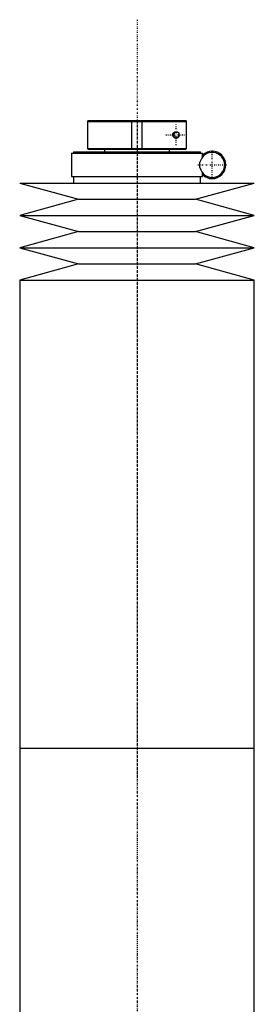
# Model space of a CAD drawing. Extents: x -181 to 1056, y -136 to 715.
# Tile 4 of 4: x 955 to 1045, y 338 to 715. Entities that reach past the tile are written whole.
import ezdxf

# ---------------------------------------------------------------- set-up
doc = ezdxf.new("R2010")
doc.units = 0
doc.linetypes.add('CENTER', pattern=[1.5, 0.45, -0.5, 0.05, -0.5])
for name, color, linetype in [('AM_0', 7, 'CONTINUOUS'), ('AM_10', 7, 'CONTINUOUS'), ('AM_7', 7, 'CENTER')]:
    doc.layers.add(name, color=color, linetype=linetype)

msp = doc.modelspace()

# ---------------------------------------------------------------- linework, layer by layer
at = {"layer": 'AM_0', "color": 7, "linetype": 'CONTINUOUS'}
for p, q in [((981.3, 676.5), (981, 676.2)), ((981, 676.2), (981, 665.8)), ((981, 676.2), (1018.99, 676.2)), ((981.3, 676.5), (1018.68, 676.5)), ((1018.99, 676.2), (1018.68, 676.5)), ((1018.99, 665.8), (1018.99, 676.2)), ((981, 665.8), (981.3, 665.5)), ((981, 665.8), (1018.99, 665.8)), ((981.3, 665.5), (1018.68, 665.5)), ((987.5, 665.5), (987.5, 664.5)), ((1012.5, 664.5), (1012.5, 665.5)), ((1018.68, 665.5), (1018.99, 665.8)), ((974.85, 664), (974.85, 655)), ((974.85, 664), (1025.15, 664)), ((975.65, 664.5), (975.65, 664)), ((975.65, 664.5), (1024.35, 664.5)), ((1024.35, 664), (1024.35, 664.5)), ((1025.15, 662.56), (1025.15, 664)), ((1024.16, 658.5), (1024.16, 660.5)), ((974.85, 655), (1025.15, 655)), ((975.65, 655), (975.65, 652.5)), ((1024.35, 652.5), (1024.35, 655)), ((1025.15, 655), (1025.15, 656.44)), ((955, 652.5), (977.5, 646.3)), ((955, 652.5), (1045, 652.5)), ((1022.5, 646.3), (1045, 652.5)), ((977.5, 646.3), (955, 640.1)), ((977.5, 646.3), (1022.5, 646.3)), ((1045, 640.1), (1022.5, 646.3)), ((955, 640.1), (977.5, 633.9)), ((955, 640.1), (1045, 640.1)), ((1022.5, 633.9), (1045, 640.1)), ((977.5, 633.9), (955, 627.7)), ((977.5, 633.9), (1022.5, 633.9)), ((1045, 627.7), (1022.5, 633.9)), ((955, 627.7), (977.5, 621.5)), ((955, 627.7), (1045, 627.7)), ((1022.5, 621.5), (1045, 627.7)), ((977.5, 621.5), (955, 615.3)), ((977.5, 621.5), (1022.5, 621.5)), ((1045, 615.3), (1022.5, 621.5)), ((955, 615.3), (955, 435.75)), ((955, 615.3), (1045, 615.3)), ((1045, 435.75), (1045, 615.3)), ((955, 435.75), (955, 256.2)), ((955, 435.75), (1045, 435.75)), ((955, 435.75), (1045, 435.75)), ((1045, 256.2), (1045, 435.75))]:
    msp.add_line(p, q, dxfattribs=at)
msp.add_polyline3d([(1016.01, 670.27, 0), (1016, 670.25, 0), (1015.96, 670.2, 0), (1015.93, 670.16, 0), (1015.91, 670.14, 0), (1015.89, 670.12, 0), (1015.85, 670.08, 0), (1015.81, 670.05, 0), (1015.77, 670.01, 0), (1015.73, 669.98, 0), (1015.68, 669.95, 0), (1015.66, 669.94, 0), (1015.64, 669.93, 0), (1015.59, 669.9, 0), (1015.55, 669.88, 0), (1015.5, 669.85, 0), (1015.45, 669.83, 0), (1015.41, 669.82, 0), (1015.38, 669.81, 0), (1015.36, 669.8, 0), (1015.31, 669.79, 0), (1015.26, 669.78, 0), (1015.24, 669.77, 0), (1015.21, 669.77, 0), (1015.16, 669.76, 0), (1015.11, 669.76, 0), (1015.09, 669.75, 0), (1015.06, 669.75, 0), (1015.02, 669.75, 0), (1014.97, 669.75, 0), (1014.92, 669.75, 0), (1014.87, 669.76, 0), (1014.82, 669.76, 0), (1014.79, 669.77, 0), (1014.77, 669.77, 0), (1014.72, 669.78, 0), (1014.66, 669.8, 0), (1014.61, 669.81, 0), (1014.56, 669.83, 0), (1014.51, 669.85, 0), (1014.48, 669.86, 0), (1014.46, 669.87, 0), (1014.41, 669.9, 0), (1014.36, 669.93, 0), (1014.31, 669.96, 0), (1014.26, 669.99, 0), (1014.21, 670.03, 0), (1014.19, 670.05, 0), (1014.16, 670.07, 0), (1014.12, 670.11, 0), (1014.08, 670.16, 0), (1014.03, 670.21, 0), (1013.99, 670.26, 0), (1013.95, 670.32, 0), (1013.94, 670.35, 0), (1013.92, 670.38, 0), (1013.9, 670.41, 0), (1013.89, 670.42, 0), (1013.89, 670.43, 0), (1013.88, 670.44, 0), (1013.88, 670.45, 0), (1013.87, 670.46, 0), (1013.87, 670.47, 0), (1013.86, 670.48, 0), (1013.86, 670.49, 0), (1013.85, 670.5, 0), (1013.85, 670.51, 0), (1013.85, 670.51, 0), (1013.84, 670.53, 0), (1013.84, 670.54, 0), (1013.83, 670.55, 0), (1013.83, 670.56, 0), (1013.83, 670.57, 0), (1013.82, 670.58, 0), (1013.82, 670.58, 0), (1013.82, 670.6, 0), (1013.81, 670.61, 0), (1013.81, 670.62, 0), (1013.8, 670.63, 0), (1013.8, 670.65, 0), (1013.8, 670.65, 0), (1013.8, 670.66, 0), (1013.79, 670.67, 0), (1013.79, 670.68, 0), (1013.79, 670.7, 0), (1013.78, 670.71, 0), (1013.78, 670.72, 0), (1013.78, 670.73, 0), (1013.78, 670.73, 0), (1013.78, 670.75, 0), (1013.77, 670.76, 0), (1013.77, 670.77, 0), (1013.77, 670.77, 0), (1013.77, 670.79, 0), (1013.77, 670.8, 0), (1013.77, 670.8, 0), (1013.76, 670.81, 0), (1013.76, 670.82, 0), (1013.76, 670.84, 0), (1013.76, 670.85, 0), (1013.76, 670.86, 0), (1013.76, 670.88, 0), (1013.76, 670.88, 0), (1013.75, 670.89, 0), (1013.75, 670.9, 0), (1013.75, 670.92, 0), (1013.75, 670.93, 0), (1013.75, 670.94, 0), (1013.75, 670.95, 0), (1013.75, 670.96, 0), (1013.75, 670.97, 0), (1013.75, 670.98, 0), (1013.75, 670.99, 0), (1013.75, 671, 0), (1013.75, 671.01, 0), (1013.75, 671.02, 0), (1013.75, 671.03, 0), (1013.75, 671.04, 0), (1013.75, 671.05, 0), (1013.75, 671.06, 0), (1013.75, 671.07, 0), (1013.75, 671.08, 0), (1013.75, 671.1, 0), (1013.75, 671.11, 0), (1013.76, 671.12, 0), (1013.76, 671.12, 0), (1013.76, 671.14, 0), (1013.76, 671.15, 0), (1013.76, 671.16, 0), (1013.76, 671.18, 0), (1013.76, 671.19, 0), (1013.77, 671.2, 0), (1013.77, 671.2, 0), (1013.77, 671.21, 0), (1013.77, 671.23, 0), (1013.77, 671.23, 0), (1013.77, 671.24, 0), (1013.78, 671.25, 0), (1013.78, 671.27, 0), (1013.78, 671.27, 0), (1013.78, 671.28, 0), (1013.78, 671.29, 0), (1013.79, 671.3, 0), (1013.79, 671.32, 0), (1013.79, 671.33, 0), (1013.8, 671.34, 0), (1013.8, 671.35, 0), (1013.8, 671.35, 0), (1013.8, 671.37, 0), (1013.81, 671.38, 0), (1013.81, 671.39, 0), (1013.82, 671.4, 0), (1013.82, 671.42, 0), (1013.82, 671.42, 0), (1013.83, 671.43, 0), (1013.83, 671.44, 0), (1013.83, 671.45, 0), (1013.84, 671.46, 0), (1013.84, 671.47, 0), (1013.85, 671.49, 0), (1013.85, 671.49, 0), (1013.85, 671.5, 0), (1013.86, 671.51, 0), (1013.86, 671.52, 0), (1013.87, 671.53, 0), (1013.87, 671.54, 0), (1013.88, 671.55, 0), (1013.88, 671.56, 0), (1013.89, 671.57, 0), (1013.89, 671.58, 0), (1013.9, 671.59, 0), (1013.92, 671.62, 0), (1013.94, 671.65, 0), (1013.95, 671.68, 0), (1013.99, 671.74, 0), (1014.03, 671.79, 0), (1014.08, 671.84, 0), (1014.12, 671.89, 0), (1014.16, 671.93, 0), (1014.19, 671.95, 0), (1014.21, 671.97, 0), (1014.26, 672.01, 0), (1014.31, 672.04, 0), (1014.36, 672.07, 0), (1014.41, 672.1, 0), (1014.46, 672.13, 0), (1014.48, 672.14, 0), (1014.51, 672.15, 0), (1014.56, 672.17, 0), (1014.61, 672.19, 0), (1014.66, 672.2, 0), (1014.72, 672.22, 0), (1014.77, 672.23, 0), (1014.79, 672.23, 0), (1014.82, 672.24, 0), (1014.87, 672.24, 0), (1014.92, 672.25, 0), (1014.97, 672.25, 0), (1015.02, 672.25, 0), (1015.06, 672.25, 0), (1015.09, 672.25, 0), (1015.11, 672.24, 0), (1015.16, 672.24, 0), (1015.21, 672.23, 0), (1015.24, 672.23, 0), (1015.26, 672.22, 0), (1015.31, 672.21, 0), (1015.36, 672.2, 0), (1015.38, 672.19, 0), (1015.41, 672.18, 0), (1015.45, 672.17, 0), (1015.5, 672.15, 0), (1015.55, 672.12, 0), (1015.59, 672.1, 0), (1015.64, 672.07, 0), (1015.66, 672.06, 0), (1015.68, 672.05, 0), (1015.73, 672.02, 0), (1015.77, 671.99, 0), (1015.81, 671.95, 0), (1015.85, 671.92, 0), (1015.89, 671.88, 0), (1015.91, 671.86, 0), (1015.93, 671.84, 0), (1015.96, 671.8, 0), (1016, 671.75, 0), (1016.01, 671.73, 0)], dxfattribs=at)
for centre, radius, start, end in [((1015, 671), 1.25, 324.2663, 35.7337), ((1028.85, 659.5), 5.25, 225.1897, 134.8103), ((1028.85, 659.5), 4.8, 192.0755, 167.9245)]:
    msp.add_arc(centre, radius, start, end, dxfattribs=at)
at = {"layer": 'AM_10', "color": 7, "linetype": 'CONTINUOUS'}
for p, q in [((998, 665.5), (998, 676.5)), ((1002, 665.5), (1002, 676.5))]:
    msp.add_line(p, q, dxfattribs=at)
msp.add_arc((1015, 671), 0.974, 75, 15, dxfattribs=at)
at = {"layer": 'AM_7', "color": 4, "linetype": 'CENTER'}
for p, q in [((1000, 715.2), (1000, -136.2)), ((1000, 675.94), (1000, 424.31)), ((1015, 667.06), (1015, 674.94)), ((1011.06, 671), (1018.94, 671)), ((1028.85, 653.99), (1028.85, 665.01)), ((1023.34, 659.5), (1034.36, 659.5)), ((1000, 447.19), (1000, 195.56))]:
    msp.add_line(p, q, dxfattribs=at)

doc.saveas('drawing.dxf')
